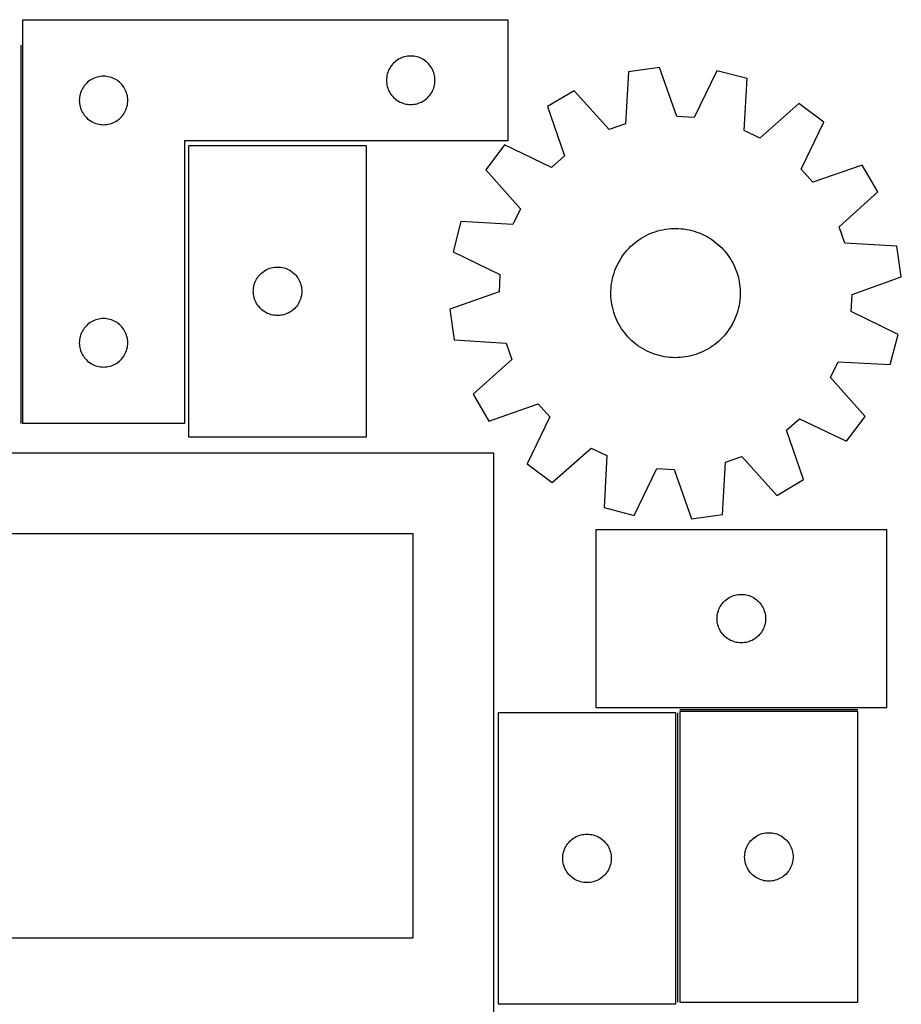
# Model space of a CAD drawing. Header units: millimetres. Extents: x 7 to 1243, y 7 to 2493.
# Tile 16 of 16: x 916 to 1243, y 2128 to 2493. Entities that reach past the tile are written whole.
import ezdxf

# ---------------------------------------------------------------- set-up
doc = ezdxf.new("R2010")
doc.units = ezdxf.units.MM
doc.layers.add('COMMON', color=5, linetype='CONTINUOUS', true_color=0x0000ff)
doc.layers.add('CUT', color=7, linetype='CONTINUOUS', true_color=0x000000)

msp = doc.modelspace()

# ---------------------------------------------------------------- linework, layer by layer
at = {"layer": 'COMMON'}
for p, q in [((916.638882, 2483.993684), (916.638882, 2343.476109)), ((1160.560356, 2128.54886), (1160.560356, 2236.001741)), ((1161.310356, 2237.29886), (1227.310356, 2237.29886))]:
    msp.add_line(p, q, dxfattribs=at)
at = {"layer": 'CUT'}
for p, q in [((917.388882, 2493.476109), (1097.388882, 2493.476109)), ((917.388882, 2343.476109), (917.388882, 2493.476109)), ((1097.388882, 2493.476109), (1097.388882, 2448.476109)), ((1057.944732, 2479.291025), (1057.408284, 2479.047964)), ((1058.495927, 2479.49848), (1057.944732, 2479.291025)), ((1059.059511, 2479.669442), (1058.495927, 2479.49848)), ((1059.63307, 2479.803177), (1059.059511, 2479.669442)), ((1060.214147, 2479.899113), (1059.63307, 2479.803177)), ((1060.800254, 2479.956839), (1060.214147, 2479.899113)), ((1061.388882, 2479.976109), (1060.800254, 2479.956839)), ((1061.977511, 2479.956839), (1061.388882, 2479.976109)), ((1062.563618, 2479.899113), (1061.977511, 2479.956839)), ((1063.144695, 2479.803177), (1062.563618, 2479.899113)), ((1063.718254, 2479.669442), (1063.144695, 2479.803177)), ((1064.281838, 2479.49848), (1063.718254, 2479.669442)), ((1064.833033, 2479.291025), (1064.281838, 2479.49848)), ((1065.369481, 2479.047964), (1064.833033, 2479.291025)), ((1053.905656, 2475.976241), (1053.594654, 2475.476109)), ((1054.248702, 2476.454962), (1053.905656, 2475.976241)), ((1054.622324, 2476.910221), (1054.248702, 2476.454962)), ((1055.024921, 2477.34007), (1054.622324, 2476.910221)), ((1055.45477, 2477.742667), (1055.024921, 2477.34007)), ((1055.91003, 2478.116289), (1055.45477, 2477.742667)), ((1056.38875, 2478.459336), (1055.91003, 2478.116289)), ((1056.888882, 2478.770338), (1056.38875, 2478.459336)), ((1057.408284, 2479.047964), (1056.888882, 2478.770338)), ((1065.888882, 2478.770338), (1065.369481, 2479.047964)), ((1066.389015, 2478.459336), (1065.888882, 2478.770338)), ((1066.867735, 2478.116289), (1066.389015, 2478.459336)), ((1067.322995, 2477.742667), (1066.867735, 2478.116289)), ((1067.752844, 2477.34007), (1067.322995, 2477.742667)), ((1068.155441, 2476.910221), (1067.752844, 2477.34007)), ((1068.529063, 2476.454962), (1068.155441, 2476.910221)), ((1068.872109, 2475.976241), (1068.529063, 2476.454962)), ((1069.183111, 2475.476109), (1068.872109, 2475.976241)), ((1153.695568, 2475.733414), (1142.271997, 2474.124846)), ((1160.151654, 2457.464276), (1153.695568, 2475.733414)), ((944.495927, 2471.99848), (943.944732, 2471.791025)), ((945.059511, 2472.169442), (944.495927, 2471.99848)), ((945.63307, 2472.303177), (945.059511, 2472.169442)), ((946.214147, 2472.399113), (945.63307, 2472.303177)), ((946.800254, 2472.456839), (946.214147, 2472.399113)), ((947.388882, 2472.476109), (946.800254, 2472.456839)), ((947.977511, 2472.456839), (947.388882, 2472.476109)), ((948.563618, 2472.399113), (947.977511, 2472.456839)), ((949.144695, 2472.303177), (948.563618, 2472.399113)), ((949.718254, 2472.169442), (949.144695, 2472.303177)), ((950.281838, 2471.99848), (949.718254, 2472.169442)), ((950.833033, 2471.791025), (950.281838, 2471.99848)), ((1052.465879, 2472.150845), (1052.408152, 2471.564737)), ((1052.561815, 2472.731922), (1052.465879, 2472.150845)), ((1052.69555, 2473.305481), (1052.561815, 2472.731922)), ((1052.866511, 2473.869064), (1052.69555, 2473.305481)), ((1053.073967, 2474.42026), (1052.866511, 2473.869064)), ((1053.317028, 2474.956707), (1053.073967, 2474.42026)), ((1053.594654, 2475.476109), (1053.317028, 2474.956707)), ((1069.460737, 2474.956707), (1069.183111, 2475.476109)), ((1069.703798, 2474.42026), (1069.460737, 2474.956707)), ((1069.911254, 2473.869064), (1069.703798, 2474.42026)), ((1070.082215, 2473.305481), (1069.911254, 2473.869064)), ((1070.21595, 2472.731922), (1070.082215, 2473.305481)), ((1070.311886, 2472.150845), (1070.21595, 2472.731922)), ((1070.369613, 2471.564737), (1070.311886, 2472.150845)), ((1142.271997, 2474.124846), (1141.111924, 2454.783268)), ((1175.044706, 2474.526802), (1166.571237, 2457.101454)), ((1186.214282, 2471.641313), (1175.044706, 2474.526802)), ((939.905656, 2468.476241), (939.594654, 2467.976109)), ((940.248702, 2468.954962), (939.905656, 2468.476241)), ((940.622324, 2469.410221), (940.248702, 2468.954962)), ((941.024921, 2469.84007), (940.622324, 2469.410221)), ((941.45477, 2470.242667), (941.024921, 2469.84007)), ((941.91003, 2470.616289), (941.45477, 2470.242667)), ((942.38875, 2470.959336), (941.91003, 2470.616289)), ((942.888882, 2471.270338), (942.38875, 2470.959336)), ((943.408284, 2471.547964), (942.888882, 2471.270338)), ((943.944732, 2471.791025), (943.408284, 2471.547964)), ((951.369481, 2471.547964), (950.833033, 2471.791025)), ((951.888882, 2471.270338), (951.369481, 2471.547964)), ((952.389015, 2470.959336), (951.888882, 2471.270338)), ((952.867735, 2470.616289), (952.389015, 2470.959336)), ((953.322995, 2470.242667), (952.867735, 2470.616289)), ((953.752844, 2469.84007), (953.322995, 2470.242667)), ((954.155441, 2469.410221), (953.752844, 2469.84007)), ((954.529063, 2468.954962), (954.155441, 2469.410221)), ((954.872109, 2468.476241), (954.529063, 2468.954962)), ((955.183111, 2467.976109), (954.872109, 2468.476241)), ((1052.408152, 2471.564737), (1052.388882, 2470.976109)), ((1052.388882, 2470.976109), (1052.408152, 2470.387481)), ((1052.408152, 2470.387481), (1052.465879, 2469.801373)), ((1052.465879, 2469.801373), (1052.561815, 2469.220296)), ((1052.561815, 2469.220296), (1052.69555, 2468.646738)), ((1052.69555, 2468.646738), (1052.866511, 2468.083154)), ((1069.911254, 2468.083154), (1070.082215, 2468.646738)), ((1070.082215, 2468.646738), (1070.21595, 2469.220296)), ((1070.21595, 2469.220296), (1070.311886, 2469.801373)), ((1070.311886, 2469.801373), (1070.369613, 2470.387481)), ((1070.388882, 2470.976109), (1070.369613, 2471.564737)), ((1070.369613, 2470.387481), (1070.388882, 2470.976109)), ((1185.187632, 2452.292194), (1186.214282, 2471.641313)), ((938.465879, 2464.650845), (938.408152, 2464.064737)), ((938.561815, 2465.231922), (938.465879, 2464.650845)), ((938.69555, 2465.805481), (938.561815, 2465.231922)), ((938.866511, 2466.369064), (938.69555, 2465.805481)), ((939.073967, 2466.92026), (938.866511, 2466.369064)), ((939.317028, 2467.456707), (939.073967, 2466.92026)), ((939.594654, 2467.976109), (939.317028, 2467.456707)), ((955.460737, 2467.456707), (955.183111, 2467.976109)), ((955.703798, 2466.92026), (955.460737, 2467.456707)), ((955.911254, 2466.369064), (955.703798, 2466.92026)), ((956.082215, 2465.805481), (955.911254, 2466.369064)), ((956.21595, 2465.231922), (956.082215, 2465.805481)), ((956.311886, 2464.650845), (956.21595, 2465.231922)), ((956.369613, 2464.064737), (956.311886, 2464.650845)), ((1052.866511, 2468.083154), (1053.073967, 2467.531958)), ((1053.073967, 2467.531958), (1053.317028, 2466.995511)), ((1053.317028, 2466.995511), (1053.594654, 2466.476109)), ((1053.594654, 2466.476109), (1053.905656, 2465.975977)), ((1053.905656, 2465.975977), (1054.248702, 2465.497256)), ((1054.248702, 2465.497256), (1054.622324, 2465.041997)), ((1054.622324, 2465.041997), (1055.024921, 2464.612148)), ((1067.752844, 2464.612148), (1068.155441, 2465.041997)), ((1068.155441, 2465.041997), (1068.529063, 2465.497256)), ((1068.529063, 2465.497256), (1068.872109, 2465.975977)), ((1068.872109, 2465.975977), (1069.183111, 2466.476109)), ((1069.183111, 2466.476109), (1069.460737, 2466.995511)), ((1069.460737, 2466.995511), (1069.703798, 2467.531958)), ((1069.703798, 2467.531958), (1069.911254, 2468.083154)), ((1122.086215, 2467.069649), (1112.147784, 2461.211915)), ((1135.042157, 2452.661804), (1122.086215, 2467.069649)), ((938.408152, 2464.064737), (938.388882, 2463.476109)), ((938.388882, 2463.476109), (938.408152, 2462.887481)), ((938.408152, 2462.887481), (938.465879, 2462.301373)), ((938.465879, 2462.301373), (938.561815, 2461.720296)), ((938.561815, 2461.720296), (938.69555, 2461.146738)), ((938.69555, 2461.146738), (938.866511, 2460.583154)), ((955.911254, 2460.583154), (956.082215, 2461.146738)), ((956.082215, 2461.146738), (956.21595, 2461.720296)), ((956.21595, 2461.720296), (956.311886, 2462.301373)), ((956.311886, 2462.301373), (956.369613, 2462.887481)), ((956.388882, 2463.476109), (956.369613, 2464.064737)), ((956.369613, 2462.887481), (956.388882, 2463.476109)), ((1055.024921, 2464.612148), (1055.45477, 2464.209551)), ((1055.45477, 2464.209551), (1055.91003, 2463.835929)), ((1055.91003, 2463.835929), (1056.38875, 2463.492883)), ((1056.38875, 2463.492883), (1056.888882, 2463.18188)), ((1056.888882, 2463.18188), (1057.408284, 2462.904254)), ((1057.408284, 2462.904254), (1057.944732, 2462.661193)), ((1057.944732, 2462.661193), (1058.495927, 2462.453738)), ((1058.495927, 2462.453738), (1059.059511, 2462.282777)), ((1059.059511, 2462.282777), (1059.63307, 2462.149042)), ((1059.63307, 2462.149042), (1060.214147, 2462.053105)), ((1060.214147, 2462.053105), (1060.800254, 2461.995379)), ((1060.800254, 2461.995379), (1061.388882, 2461.976109)), ((1061.388882, 2461.976109), (1061.977511, 2461.995379)), ((1061.977511, 2461.995379), (1062.563618, 2462.053105)), ((1062.563618, 2462.053105), (1063.144695, 2462.149042)), ((1063.144695, 2462.149042), (1063.718254, 2462.282777)), ((1063.718254, 2462.282777), (1064.281838, 2462.453738)), ((1064.281838, 2462.453738), (1064.833033, 2462.661193)), ((1064.833033, 2462.661193), (1065.369481, 2462.904254)), ((1065.369481, 2462.904254), (1065.888882, 2463.18188)), ((1065.888882, 2463.18188), (1066.389015, 2463.492883)), ((1066.389015, 2463.492883), (1066.867735, 2463.835929)), ((1066.867735, 2463.835929), (1067.322995, 2464.209551)), ((1067.322995, 2464.209551), (1067.752844, 2464.612148)), ((1112.147784, 2461.211915), (1118.477718, 2442.898686)), ((1205.476563, 2462.356587), (1190.979707, 2449.500321)), ((1214.691677, 2455.416332), (1205.476563, 2462.356587)), ((938.866511, 2460.583154), (939.073967, 2460.031958)), ((939.073967, 2460.031958), (939.317028, 2459.495511)), ((939.317028, 2459.495511), (939.594654, 2458.976109)), ((939.594654, 2458.976109), (939.905656, 2458.475977)), ((939.905656, 2458.475977), (940.248702, 2457.997256)), ((940.248702, 2457.997256), (940.622324, 2457.541997)), ((940.622324, 2457.541997), (941.024921, 2457.112148)), ((953.752844, 2457.112148), (954.155441, 2457.541997)), ((954.155441, 2457.541997), (954.529063, 2457.997256)), ((954.529063, 2457.997256), (954.872109, 2458.475977)), ((954.872109, 2458.475977), (955.183111, 2458.976109)), ((955.183111, 2458.976109), (955.460737, 2459.495511)), ((955.460737, 2459.495511), (955.703798, 2460.031958)), ((955.703798, 2460.031958), (955.911254, 2460.583154)), ((1166.571237, 2457.101454), (1160.151654, 2457.464276)), ((941.024921, 2457.112148), (941.45477, 2456.709551)), ((941.45477, 2456.709551), (941.91003, 2456.335929)), ((941.91003, 2456.335929), (942.38875, 2455.992883)), ((942.38875, 2455.992883), (942.888882, 2455.68188)), ((942.888882, 2455.68188), (943.408284, 2455.404254)), ((943.408284, 2455.404254), (943.944732, 2455.161193)), ((943.944732, 2455.161193), (944.495927, 2454.953738)), ((944.495927, 2454.953738), (945.059511, 2454.782777)), ((945.059511, 2454.782777), (945.63307, 2454.649042)), ((945.63307, 2454.649042), (946.214147, 2454.553105)), ((946.214147, 2454.553105), (946.800254, 2454.495379)), ((946.800254, 2454.495379), (947.388882, 2454.476109)), ((947.388882, 2454.476109), (947.977511, 2454.495379)), ((947.977511, 2454.495379), (948.563618, 2454.553105)), ((948.563618, 2454.553105), (949.144695, 2454.649042)), ((949.144695, 2454.649042), (949.718254, 2454.782777)), ((949.718254, 2454.782777), (950.281838, 2454.953738)), ((950.281838, 2454.953738), (950.833033, 2455.161193)), ((950.833033, 2455.161193), (951.369481, 2455.404254)), ((951.369481, 2455.404254), (951.888882, 2455.68188)), ((951.888882, 2455.68188), (952.389015, 2455.992883)), ((952.389015, 2455.992883), (952.867735, 2456.335929)), ((952.867735, 2456.335929), (953.322995, 2456.709551)), ((953.322995, 2456.709551), (953.752844, 2457.112148)), ((1141.111924, 2454.783268), (1135.042157, 2452.661804)), ((1206.338588, 2437.932959), (1214.691677, 2455.416332)), ((1190.979707, 2449.500321), (1185.187632, 2452.292194)), ((1097.388882, 2448.476109), (977.388882, 2448.476109)), ((977.388882, 2448.476109), (977.388882, 2343.476109)), ((978.967314, 2446.615752), (978.967314, 2338.615752)), ((1044.967314, 2446.615752), (978.967314, 2446.615752)), ((1044.967314, 2338.615752), (1044.967314, 2446.615752)), ((1096.19846, 2446.968998), (1089.258204, 2437.753884)), ((1113.681833, 2438.615909), (1096.19846, 2446.968998)), ((1118.477718, 2442.898686), (1113.681833, 2438.615909)), ((1228.934594, 2439.467008), (1210.621365, 2433.137074)), ((1234.792328, 2429.528576), (1228.934594, 2439.467008)), ((1089.258204, 2437.753884), (1102.11447, 2423.257028)), ((1210.621365, 2433.137074), (1206.338588, 2437.932959)), ((1220.384483, 2416.572635), (1234.792328, 2429.528576)), ((1102.11447, 2423.257028), (1099.322598, 2417.464952)), ((1079.973479, 2418.491603), (1077.08799, 2407.322027)), ((1099.322598, 2417.464952), (1079.973479, 2418.491603)), ((1148.538628, 2413.209187), (1149.415184, 2413.645473)), ((1149.415184, 2413.645473), (1150.308805, 2414.045642)), ((1150.308805, 2414.045642), (1151.218006, 2414.409029)), ((1151.218006, 2414.409029), (1152.141271, 2414.735029)), ((1152.141271, 2414.735029), (1153.077065, 2415.023099)), ((1153.077065, 2415.023099), (1154.023831, 2415.272759)), ((1154.023831, 2415.272759), (1154.979992, 2415.483594)), ((1154.979992, 2415.483594), (1155.943957, 2415.655253)), ((1155.943957, 2415.655253), (1156.914121, 2415.787451)), ((1156.914121, 2415.787451), (1157.88887, 2415.879967)), ((1157.88887, 2415.879967), (1158.866582, 2415.932647)), ((1158.866582, 2415.932647), (1159.845629, 2415.945404)), ((1159.845629, 2415.945404), (1160.824381, 2415.918217)), ((1160.824381, 2415.918217), (1161.80121, 2415.85113)), ((1161.80121, 2415.85113), (1162.774489, 2415.744256)), ((1162.774489, 2415.744256), (1163.742599, 2415.597771)), ((1163.742599, 2415.597771), (1164.703929, 2415.411921)), ((1164.703929, 2415.411921), (1165.656878, 2415.187014)), ((1165.656878, 2415.187014), (1166.599861, 2414.923425)), ((1166.599861, 2414.923425), (1167.531307, 2414.621593)), ((1167.531307, 2414.621593), (1168.449667, 2414.282019)), ((1168.449667, 2414.282019), (1169.353412, 2413.905269)), ((1169.353412, 2413.905269), (1170.241038, 2413.49197)), ((1170.241038, 2413.49197), (1171.111067, 2413.042811)), ((1222.505947, 2410.502867), (1220.384483, 2416.572635)), ((1142.99896, 2409.212167), (1143.717093, 2409.877735)), ((1143.717093, 2409.877735), (1144.461775, 2410.513457)), ((1144.461775, 2410.513457), (1145.231769, 2411.118275)), ((1145.231769, 2411.118275), (1146.025791, 2411.691184)), ((1146.025791, 2411.691184), (1146.84252, 2412.231228)), ((1146.84252, 2412.231228), (1147.680598, 2412.73751)), ((1147.680598, 2412.73751), (1148.538628, 2413.209187)), ((1171.111067, 2413.042811), (1171.962051, 2412.558537)), ((1171.962051, 2412.558537), (1172.792575, 2412.039957)), ((1172.792575, 2412.039957), (1173.601255, 2411.487932)), ((1173.601255, 2411.487932), (1174.386746, 2410.903381)), ((1174.386746, 2410.903381), (1175.14774, 2410.287278)), ((1175.14774, 2410.287278), (1175.882971, 2409.640648)), ((1241.847525, 2409.342794), (1222.505947, 2410.502867)), ((1077.08799, 2407.322027), (1094.513337, 2398.848558)), ((1139.846723, 2405.477051), (1140.415129, 2406.274302)), ((1140.415129, 2406.274302), (1141.015581, 2407.047706)), ((1141.015581, 2407.047706), (1141.647079, 2407.795974)), ((1141.647079, 2407.795974), (1142.308572, 2408.517862)), ((1142.308572, 2408.517862), (1142.99896, 2409.212167)), ((1175.882971, 2409.640648), (1176.591214, 2408.964567)), ((1176.591214, 2408.964567), (1177.271293, 2408.26016)), ((1177.271293, 2408.26016), (1177.922073, 2407.5286)), ((1177.922073, 2407.5286), (1178.542472, 2406.771104)), ((1178.542472, 2406.771104), (1179.131458, 2405.988934)), ((1243.456093, 2397.919223), (1241.847525, 2409.342794)), ((1137.911645, 2402.076653), (1138.342964, 2402.955664)), ((1138.342964, 2402.955664), (1138.809777, 2403.81635)), ((1138.809777, 2403.81635), (1139.311308, 2404.657279)), ((1139.311308, 2404.657279), (1139.846723, 2405.477051)), ((1179.131458, 2405.988934), (1179.688051, 2405.18339)), ((1179.688051, 2405.18339), (1180.211323, 2404.355815)), ((1180.211323, 2404.355815), (1180.700404, 2403.507584)), ((1180.700404, 2403.507584), (1181.154479, 2402.640111)), ((1181.154479, 2402.640111), (1181.572794, 2401.754838)), ((1005.200756, 2398.549864), (1005.603353, 2398.979713)), ((1005.603353, 2398.979713), (1006.033202, 2399.38231)), ((1006.033202, 2399.38231), (1006.488462, 2399.755932)), ((1006.488462, 2399.755932), (1006.967182, 2400.098978)), ((1006.967182, 2400.098978), (1007.467314, 2400.409981)), ((1007.467314, 2400.409981), (1007.986716, 2400.687607)), ((1007.986716, 2400.687607), (1008.523164, 2400.930668)), ((1008.523164, 2400.930668), (1009.074359, 2401.138123)), ((1009.074359, 2401.138123), (1009.637943, 2401.309084)), ((1009.637943, 2401.309084), (1010.211502, 2401.442819)), ((1010.211502, 2401.442819), (1010.792579, 2401.538756)), ((1010.792579, 2401.538756), (1011.378686, 2401.596482)), ((1011.378686, 2401.596482), (1011.967314, 2401.615752)), ((1011.967314, 2401.615752), (1012.555943, 2401.596482)), ((1012.555943, 2401.596482), (1013.14205, 2401.538756)), ((1013.14205, 2401.538756), (1013.723127, 2401.442819)), ((1013.723127, 2401.442819), (1014.296686, 2401.309084)), ((1014.296686, 2401.309084), (1014.86027, 2401.138123)), ((1014.86027, 2401.138123), (1015.411465, 2400.930668)), ((1015.411465, 2400.930668), (1015.947913, 2400.687607)), ((1015.947913, 2400.687607), (1016.467314, 2400.409981)), ((1016.467314, 2400.409981), (1016.967447, 2400.098978)), ((1016.967447, 2400.098978), (1017.446167, 2399.755932)), ((1017.446167, 2399.755932), (1017.901427, 2399.38231)), ((1017.901427, 2399.38231), (1018.331275, 2398.979713)), ((1018.331275, 2398.979713), (1018.733873, 2398.549864)), ((1094.513337, 2398.848558), (1094.150515, 2392.428975)), ((1136.554762, 2398.407035), (1136.837532, 2399.344444)), ((1136.837532, 2399.344444), (1137.158302, 2400.26954)), ((1137.158302, 2400.26954), (1137.516538, 2401.180782)), ((1137.516538, 2401.180782), (1137.911645, 2402.076653)), ((1181.572794, 2401.754838), (1181.954652, 2400.853239)), ((1181.954652, 2400.853239), (1182.299417, 2399.936816)), ((1182.299417, 2399.936816), (1182.606516, 2399.007092)), ((1182.606516, 2399.007092), (1182.875436, 2398.065616)), ((1003.273982, 2394.945123), (1003.444943, 2395.508707)), ((1003.444943, 2395.508707), (1003.652399, 2396.059903)), ((1003.652399, 2396.059903), (1003.89546, 2396.59635)), ((1003.89546, 2396.59635), (1004.173086, 2397.115752)), ((1004.173086, 2397.115752), (1004.484088, 2397.615884)), ((1004.484088, 2397.615884), (1004.827134, 2398.094605)), ((1004.827134, 2398.094605), (1005.200756, 2398.549864)), ((1018.733873, 2398.549864), (1019.107494, 2398.094605)), ((1019.107494, 2398.094605), (1019.450541, 2397.615884)), ((1019.450541, 2397.615884), (1019.761543, 2397.115752)), ((1019.761543, 2397.115752), (1020.039169, 2396.59635)), ((1020.039169, 2396.59635), (1020.28223, 2396.059903)), ((1020.28223, 2396.059903), (1020.489686, 2395.508707)), ((1020.489686, 2395.508707), (1020.660647, 2394.945123)), ((1135.812135, 2394.565715), (1135.93884, 2395.536612)), ((1135.93884, 2395.536612), (1136.105042, 2396.501533)), ((1136.105042, 2396.501533), (1136.310463, 2397.458872)), ((1136.310463, 2397.458872), (1136.554762, 2398.407035)), ((1182.875436, 2398.065616), (1183.105732, 2397.113955)), ((1183.105732, 2397.113955), (1183.297019, 2396.153693)), ((1183.297019, 2396.153693), (1183.448979, 2395.186427)), ((1183.448979, 2395.186427), (1183.561359, 2394.213767)), ((1225.186956, 2391.463137), (1243.456093, 2397.919223)), ((1002.967314, 2392.615752), (1002.986584, 2393.20438)), ((1002.986584, 2392.027124), (1002.967314, 2392.615752)), ((1002.986584, 2393.20438), (1003.044311, 2393.790488)), ((1003.044311, 2391.441016), (1002.986584, 2392.027124)), ((1003.044311, 2393.790488), (1003.140247, 2394.371565)), ((1003.140247, 2394.371565), (1003.273982, 2394.945123)), ((1020.660647, 2394.945123), (1020.794382, 2394.371565)), ((1020.794382, 2394.371565), (1020.890318, 2393.790488)), ((1020.890318, 2393.790488), (1020.948045, 2393.20438)), ((1020.948045, 2392.027124), (1020.890318, 2391.441016)), ((1020.948045, 2393.20438), (1020.967314, 2392.615752)), ((1020.967314, 2392.615752), (1020.948045, 2392.027124)), ((1094.150515, 2392.428975), (1075.881378, 2385.972889)), ((1135.670772, 2391.633361), (1135.677989, 2392.612464)), ((1135.703498, 2390.654778), (1135.670772, 2391.633361)), ((1135.677989, 2392.612464), (1135.725136, 2393.590458)), ((1135.725136, 2393.590458), (1135.812135, 2394.565715)), ((1183.561359, 2394.213767), (1183.633973, 2393.237334)), ((1183.633973, 2393.237334), (1183.666698, 2392.258751)), ((1183.666698, 2392.258751), (1183.659481, 2391.279648)), ((1003.140247, 2390.859939), (1003.044311, 2391.441016)), ((1003.273982, 2390.28638), (1003.140247, 2390.859939)), ((1003.444943, 2389.722797), (1003.273982, 2390.28638)), ((1003.652399, 2389.171601), (1003.444943, 2389.722797)), ((1003.89546, 2388.635154), (1003.652399, 2389.171601)), ((1004.173086, 2388.115752), (1003.89546, 2388.635154)), ((1004.484088, 2387.61562), (1004.173086, 2388.115752)), ((1019.761543, 2388.115752), (1019.450541, 2387.61562)), ((1020.039169, 2388.635154), (1019.761543, 2388.115752)), ((1020.28223, 2389.171601), (1020.039169, 2388.635154)), ((1020.489686, 2389.722797), (1020.28223, 2389.171601)), ((1020.660647, 2390.28638), (1020.489686, 2389.722797)), ((1020.794382, 2390.859939), (1020.660647, 2390.28638)), ((1020.890318, 2391.441016), (1020.794382, 2390.859939)), ((1135.776111, 2389.678345), (1135.703498, 2390.654778)), ((1135.888491, 2388.705686), (1135.776111, 2389.678345)), ((1136.040451, 2387.73842), (1135.888491, 2388.705686)), ((1183.39863, 2388.3555), (1183.232428, 2387.390579)), ((1183.525336, 2389.326397), (1183.39863, 2388.3555)), ((1183.612334, 2390.301654), (1183.525336, 2389.326397)), ((1183.659481, 2391.279648), (1183.612334, 2390.301654)), ((1224.824133, 2385.043554), (1225.186956, 2391.463137)), ((1004.827134, 2387.136899), (1004.484088, 2387.61562)), ((1005.200756, 2386.68164), (1004.827134, 2387.136899)), ((1005.603353, 2386.251791), (1005.200756, 2386.68164)), ((1006.033202, 2385.849194), (1005.603353, 2386.251791)), ((1006.488462, 2385.475572), (1006.033202, 2385.849194)), ((1006.967182, 2385.132525), (1006.488462, 2385.475572)), ((1007.467314, 2384.821523), (1006.967182, 2385.132525)), ((1007.986716, 2384.543897), (1007.467314, 2384.821523)), ((1008.523164, 2384.300836), (1007.986716, 2384.543897)), ((1009.074359, 2384.093381), (1008.523164, 2384.300836)), ((1015.411465, 2384.300836), (1014.86027, 2384.093381)), ((1015.947913, 2384.543897), (1015.411465, 2384.300836)), ((1016.467314, 2384.821523), (1015.947913, 2384.543897)), ((1016.967447, 2385.132525), (1016.467314, 2384.821523)), ((1017.446167, 2385.475572), (1016.967447, 2385.132525)), ((1017.901427, 2385.849194), (1017.446167, 2385.475572)), ((1018.331275, 2386.251791), (1017.901427, 2385.849194)), ((1018.733873, 2386.68164), (1018.331275, 2386.251791)), ((1019.107494, 2387.136899), (1018.733873, 2386.68164)), ((1019.450541, 2387.61562), (1019.107494, 2387.136899)), ((1075.881378, 2385.972889), (1077.489945, 2374.549318)), ((1136.231738, 2386.778157), (1136.040451, 2387.73842)), ((1136.462034, 2385.826496), (1136.231738, 2386.778157)), ((1136.730955, 2384.88502), (1136.462034, 2385.826496)), ((1137.038053, 2383.955297), (1136.730955, 2384.88502)), ((1182.499939, 2384.547668), (1182.179169, 2383.622572)), ((1182.782708, 2385.485077), (1182.499939, 2384.547668)), ((1183.027007, 2386.433241), (1182.782708, 2385.485077)), ((1183.232428, 2387.390579), (1183.027007, 2386.433241)), ((1242.249481, 2376.570085), (1224.824133, 2385.043554)), ((941.91003, 2380.616289), (941.45477, 2380.242667)), ((942.38875, 2380.959336), (941.91003, 2380.616289)), ((942.888882, 2381.270338), (942.38875, 2380.959336)), ((943.408284, 2381.547964), (942.888882, 2381.270338)), ((943.944732, 2381.791025), (943.408284, 2381.547964)), ((944.495927, 2381.99848), (943.944732, 2381.791025)), ((945.059511, 2382.169442), (944.495927, 2381.99848)), ((945.63307, 2382.303177), (945.059511, 2382.169442)), ((946.214147, 2382.399113), (945.63307, 2382.303177)), ((946.800254, 2382.456839), (946.214147, 2382.399113)), ((947.388882, 2382.476109), (946.800254, 2382.456839)), ((947.977511, 2382.456839), (947.388882, 2382.476109)), ((948.563618, 2382.399113), (947.977511, 2382.456839)), ((949.144695, 2382.303177), (948.563618, 2382.399113)), ((949.718254, 2382.169442), (949.144695, 2382.303177)), ((950.281838, 2381.99848), (949.718254, 2382.169442)), ((950.833033, 2381.791025), (950.281838, 2381.99848)), ((951.369481, 2381.547964), (950.833033, 2381.791025)), ((951.888882, 2381.270338), (951.369481, 2381.547964)), ((952.389015, 2380.959336), (951.888882, 2381.270338)), ((952.867735, 2380.616289), (952.389015, 2380.959336)), ((953.322995, 2380.242667), (952.867735, 2380.616289)), ((1009.637943, 2383.922419), (1009.074359, 2384.093381)), ((1010.211502, 2383.788684), (1009.637943, 2383.922419)), ((1010.792579, 2383.692748), (1010.211502, 2383.788684)), ((1011.378686, 2383.635022), (1010.792579, 2383.692748)), ((1011.967314, 2383.615752), (1011.378686, 2383.635022)), ((1012.555943, 2383.635022), (1011.967314, 2383.615752)), ((1013.14205, 2383.692748), (1012.555943, 2383.635022)), ((1013.723127, 2383.788684), (1013.14205, 2383.692748)), ((1014.296686, 2383.922419), (1013.723127, 2383.788684)), ((1014.86027, 2384.093381), (1014.296686, 2383.922419)), ((1137.382818, 2383.038873), (1137.038053, 2383.955297)), ((1137.764676, 2382.137274), (1137.382818, 2383.038873)), ((1138.182991, 2381.252002), (1137.764676, 2382.137274)), ((1138.637067, 2380.384528), (1138.182991, 2381.252002)), ((1180.994507, 2380.936449), (1180.527693, 2380.075763)), ((1181.425826, 2381.815459), (1180.994507, 2380.936449)), ((1181.820932, 2382.71133), (1181.425826, 2381.815459)), ((1182.179169, 2383.622572), (1181.820932, 2382.71133)), ((939.073967, 2376.92026), (938.866511, 2376.369064)), ((939.317028, 2377.456707), (939.073967, 2376.92026)), ((939.594654, 2377.976109), (939.317028, 2377.456707)), ((939.905656, 2378.476241), (939.594654, 2377.976109)), ((940.248702, 2378.954962), (939.905656, 2378.476241)), ((940.622324, 2379.410221), (940.248702, 2378.954962)), ((941.024921, 2379.84007), (940.622324, 2379.410221)), ((941.45477, 2380.242667), (941.024921, 2379.84007)), ((953.752844, 2379.84007), (953.322995, 2380.242667)), ((954.155441, 2379.410221), (953.752844, 2379.84007)), ((954.529063, 2378.954962), (954.155441, 2379.410221)), ((954.872109, 2378.476241), (954.529063, 2378.954962)), ((955.183111, 2377.976109), (954.872109, 2378.476241)), ((955.460737, 2377.456707), (955.183111, 2377.976109)), ((955.703798, 2376.92026), (955.460737, 2377.456707)), ((955.911254, 2376.369064), (955.703798, 2376.92026)), ((1139.126148, 2379.536298), (1138.637067, 2380.384528)), ((1139.64942, 2378.708722), (1139.126148, 2379.536298)), ((1140.206012, 2377.903179), (1139.64942, 2378.708722)), ((1140.794998, 2377.121008), (1140.206012, 2377.903179)), ((1141.415398, 2376.363513), (1140.794998, 2377.121008)), ((1178.922342, 2377.61781), (1178.32189, 2376.844407)), ((1179.490748, 2378.415061), (1178.922342, 2377.61781)), ((1180.026162, 2379.234834), (1179.490748, 2378.415061)), ((1180.527693, 2380.075763), (1180.026162, 2379.234834)), ((938.408152, 2374.064737), (938.388882, 2373.476109)), ((938.388882, 2373.476109), (938.408152, 2372.887481)), ((938.465879, 2374.650845), (938.408152, 2374.064737)), ((938.561815, 2375.231922), (938.465879, 2374.650845)), ((938.69555, 2375.805481), (938.561815, 2375.231922)), ((938.866511, 2376.369064), (938.69555, 2375.805481)), ((956.082215, 2375.805481), (955.911254, 2376.369064)), ((956.21595, 2375.231922), (956.082215, 2375.805481)), ((956.311886, 2374.650845), (956.21595, 2375.231922)), ((956.369613, 2374.064737), (956.311886, 2374.650845)), ((956.388882, 2373.476109), (956.369613, 2374.064737)), ((956.369613, 2372.887481), (956.388882, 2373.476109)), ((1077.489945, 2374.549318), (1096.831524, 2373.389245)), ((1096.831524, 2373.389245), (1098.952987, 2367.319478)), ((1142.066178, 2375.631952), (1141.415398, 2376.363513)), ((1142.746256, 2374.927546), (1142.066178, 2375.631952)), ((1143.4545, 2374.251464), (1142.746256, 2374.927546)), ((1144.189731, 2373.604834), (1143.4545, 2374.251464)), ((1144.950725, 2372.988731), (1144.189731, 2373.604834)), ((1174.875695, 2373.378655), (1174.105702, 2372.773837)), ((1175.620378, 2374.014378), (1174.875695, 2373.378655)), ((1176.338511, 2374.679945), (1175.620378, 2374.014378)), ((1177.028898, 2375.374251), (1176.338511, 2374.679945)), ((1177.690392, 2376.096138), (1177.028898, 2375.374251)), ((1178.32189, 2376.844407), (1177.690392, 2376.096138)), ((1239.363992, 2365.400509), (1242.249481, 2376.570085)), ((938.408152, 2372.887481), (938.465879, 2372.301373)), ((938.465879, 2372.301373), (938.561815, 2371.720296)), ((938.561815, 2371.720296), (938.69555, 2371.146738)), ((938.69555, 2371.146738), (938.866511, 2370.583154)), ((938.866511, 2370.583154), (939.073967, 2370.031958)), ((939.073967, 2370.031958), (939.317028, 2369.495511)), ((955.460737, 2369.495511), (955.703798, 2370.031958)), ((955.703798, 2370.031958), (955.911254, 2370.583154)), ((955.911254, 2370.583154), (956.082215, 2371.146738)), ((956.082215, 2371.146738), (956.21595, 2371.720296)), ((956.21595, 2371.720296), (956.311886, 2372.301373)), ((956.311886, 2372.301373), (956.369613, 2372.887481)), ((1145.736216, 2372.404181), (1144.950725, 2372.988731)), ((1146.544896, 2371.852156), (1145.736216, 2372.404181)), ((1147.375419, 2371.333575), (1146.544896, 2371.852156)), ((1148.226404, 2370.849302), (1147.375419, 2371.333575)), ((1149.096433, 2370.400142), (1148.226404, 2370.849302)), ((1149.984059, 2369.986843), (1149.096433, 2370.400142)), ((1150.887803, 2369.610093), (1149.984059, 2369.986843)), ((1151.806163, 2369.270519), (1150.887803, 2369.610093)), ((1169.028665, 2369.84647), (1168.119465, 2369.483083)), ((1169.922287, 2370.24664), (1169.028665, 2369.84647)), ((1170.798842, 2370.682926), (1169.922287, 2370.24664)), ((1171.656873, 2371.154602), (1170.798842, 2370.682926)), ((1172.49495, 2371.660884), (1171.656873, 2371.154602)), ((1173.31168, 2372.200929), (1172.49495, 2371.660884)), ((1174.105702, 2372.773837), (1173.31168, 2372.200929)), ((939.317028, 2369.495511), (939.594654, 2368.976109)), ((939.594654, 2368.976109), (939.905656, 2368.475977)), ((939.905656, 2368.475977), (940.248702, 2367.997256)), ((940.248702, 2367.997256), (940.622324, 2367.541997)), ((940.622324, 2367.541997), (941.024921, 2367.112148)), ((941.024921, 2367.112148), (941.45477, 2366.709551)), ((941.45477, 2366.709551), (941.91003, 2366.335929)), ((941.91003, 2366.335929), (942.38875, 2365.992883)), ((942.38875, 2365.992883), (942.888882, 2365.68188)), ((951.888882, 2365.68188), (952.389015, 2365.992883)), ((952.389015, 2365.992883), (952.867735, 2366.335929)), ((952.867735, 2366.335929), (953.322995, 2366.709551)), ((953.322995, 2366.709551), (953.752844, 2367.112148)), ((953.752844, 2367.112148), (954.155441, 2367.541997)), ((954.155441, 2367.541997), (954.529063, 2367.997256)), ((954.529063, 2367.997256), (954.872109, 2368.475977)), ((954.872109, 2368.475977), (955.183111, 2368.976109)), ((955.183111, 2368.976109), (955.460737, 2369.495511)), ((1098.952987, 2367.319478), (1084.545143, 2354.363536)), ((1152.73761, 2368.968687), (1151.806163, 2369.270519)), ((1153.680592, 2368.705098), (1152.73761, 2368.968687)), ((1154.633541, 2368.480191), (1153.680592, 2368.705098)), ((1155.594871, 2368.294341), (1154.633541, 2368.480191)), ((1156.562981, 2368.147857), (1155.594871, 2368.294341)), ((1157.536261, 2368.040982), (1156.562981, 2368.147857)), ((1158.51309, 2367.973896), (1157.536261, 2368.040982)), ((1159.491842, 2367.946708), (1158.51309, 2367.973896)), ((1160.470889, 2367.959465), (1159.491842, 2367.946708)), ((1161.4486, 2368.012145), (1160.470889, 2367.959465)), ((1162.423349, 2368.104661), (1161.4486, 2368.012145)), ((1163.393514, 2368.236859), (1162.423349, 2368.104661)), ((1164.357479, 2368.408518), (1163.393514, 2368.236859)), ((1165.313639, 2368.619354), (1164.357479, 2368.408518)), ((1166.260405, 2368.869014), (1165.313639, 2368.619354)), ((1167.196199, 2369.157083), (1166.260405, 2368.869014)), ((1168.119465, 2369.483083), (1167.196199, 2369.157083)), ((1217.223001, 2360.635085), (1220.014873, 2366.42716)), ((1220.014873, 2366.42716), (1239.363992, 2365.400509)), ((942.888882, 2365.68188), (943.408284, 2365.404254)), ((943.408284, 2365.404254), (943.944732, 2365.161193)), ((943.944732, 2365.161193), (944.495927, 2364.953738)), ((944.495927, 2364.953738), (945.059511, 2364.782777)), ((945.059511, 2364.782777), (945.63307, 2364.649042)), ((945.63307, 2364.649042), (946.214147, 2364.553105)), ((946.214147, 2364.553105), (946.800254, 2364.495379)), ((946.800254, 2364.495379), (947.388882, 2364.476109)), ((947.388882, 2364.476109), (947.977511, 2364.495379)), ((947.977511, 2364.495379), (948.563618, 2364.553105)), ((948.563618, 2364.553105), (949.144695, 2364.649042)), ((949.144695, 2364.649042), (949.718254, 2364.782777)), ((949.718254, 2364.782777), (950.281838, 2364.953738)), ((950.281838, 2364.953738), (950.833033, 2365.161193)), ((950.833033, 2365.161193), (951.369481, 2365.404254)), ((951.369481, 2365.404254), (951.888882, 2365.68188)), ((1230.079266, 2346.138228), (1217.223001, 2360.635085)), ((1084.545143, 2354.363536), (1090.402877, 2344.425105)), ((1090.402877, 2344.425105), (1108.716106, 2350.755039)), ((1108.716106, 2350.755039), (1112.998882, 2345.959153)), ((1112.998882, 2345.959153), (1104.645793, 2328.475781)), ((1200.859753, 2340.993427), (1205.655638, 2345.276203)), ((1205.655638, 2345.276203), (1223.139011, 2336.923114)), ((1223.139011, 2336.923114), (1230.079266, 2346.138228)), ((977.388882, 2343.476109), (917.388882, 2343.476109)), ((1207.189687, 2322.680198), (1200.859753, 2340.993427)), ((978.967314, 2338.615752), (1044.967314, 2338.615752)), ((1113.860907, 2321.535525), (1128.357764, 2334.391791)), ((1128.357764, 2334.391791), (1134.149839, 2331.599918)), ((1092.284607, 2332.493683), (822.284607, 2332.493683)), ((1092.284607, 2122.493683), (1092.284607, 2332.493683)), ((1134.149839, 2331.599918), (1133.123188, 2312.250799)), ((1178.225546, 2329.108844), (1184.295314, 2331.230308)), ((1184.295314, 2331.230308), (1197.251255, 2316.822463)), ((1104.645793, 2328.475781), (1113.860907, 2321.535525)), ((1144.292764, 2309.365311), (1152.766233, 2326.790658)), ((1152.766233, 2326.790658), (1159.185816, 2326.427836)), ((1159.185816, 2326.427836), (1165.641902, 2308.158699)), ((1177.065473, 2309.767266), (1178.225546, 2329.108844)), ((1197.251255, 2316.822463), (1207.189687, 2322.680198)), ((1133.123188, 2312.250799), (1144.292764, 2309.365311)), ((1165.641902, 2308.158699), (1177.065473, 2309.767266)), ((1238.079186, 2304.048861), (1130.079186, 2304.048861)), ((1130.079186, 2304.048861), (1130.079186, 2238.048861)), ((1238.079186, 2238.048861), (1238.079186, 2304.048861)), ((1062.284607, 2302.493683), (852.284607, 2302.493683)), ((1062.284607, 2152.493683), (1062.284607, 2302.493683)), ((1178.145074, 2277.81542), (1178.600333, 2278.189041)), ((1178.600333, 2278.189041), (1179.079054, 2278.532088)), ((1179.079054, 2278.532088), (1179.579186, 2278.84309)), ((1179.579186, 2278.84309), (1180.098588, 2279.120716)), ((1180.098588, 2279.120716), (1180.635035, 2279.363777)), ((1180.635035, 2279.363777), (1181.186231, 2279.571232)), ((1181.186231, 2279.571232), (1181.749815, 2279.742194)), ((1181.749815, 2279.742194), (1182.323373, 2279.875929)), ((1182.323373, 2279.875929), (1182.904451, 2279.971865)), ((1182.904451, 2279.971865), (1183.490558, 2280.029592)), ((1183.490558, 2280.029592), (1184.079186, 2280.048861)), ((1184.079186, 2280.048861), (1184.667814, 2280.029592)), ((1184.667814, 2280.029592), (1185.253922, 2279.971865)), ((1185.253922, 2279.971865), (1185.834999, 2279.875929)), ((1185.834999, 2279.875929), (1186.408558, 2279.742194)), ((1186.408558, 2279.742194), (1186.972141, 2279.571232)), ((1186.972141, 2279.571232), (1187.523337, 2279.363777)), ((1187.523337, 2279.363777), (1188.059784, 2279.120716)), ((1188.059784, 2279.120716), (1188.579186, 2278.84309)), ((1188.579186, 2278.84309), (1189.079318, 2278.532088)), ((1189.079318, 2278.532088), (1189.558039, 2278.189041)), ((1189.558039, 2278.189041), (1190.013299, 2277.81542)), ((1175.556815, 2273.941816), (1175.76427, 2274.493012)), ((1175.76427, 2274.493012), (1176.007332, 2275.029459)), ((1176.007332, 2275.029459), (1176.284958, 2275.548861)), ((1176.284958, 2275.548861), (1176.59596, 2276.048993)), ((1176.59596, 2276.048993), (1176.939006, 2276.527714)), ((1176.939006, 2276.527714), (1177.312628, 2276.982974)), ((1177.312628, 2276.982974), (1177.715225, 2277.412822)), ((1177.715225, 2277.412822), (1178.145074, 2277.81542)), ((1190.013299, 2277.81542), (1190.443147, 2277.412822)), ((1190.443147, 2277.412822), (1190.845745, 2276.982974)), ((1190.845745, 2276.982974), (1191.219366, 2276.527714)), ((1191.219366, 2276.527714), (1191.562413, 2276.048993)), ((1191.562413, 2276.048993), (1191.873415, 2275.548861)), ((1191.873415, 2275.548861), (1192.151041, 2275.029459)), ((1192.151041, 2275.029459), (1192.394102, 2274.493012)), ((1192.394102, 2274.493012), (1192.601557, 2273.941816)), ((1175.079186, 2271.048861), (1175.098456, 2271.637489)), ((1175.098456, 2270.460233), (1175.079186, 2271.048861)), ((1175.098456, 2271.637489), (1175.156183, 2272.223597)), ((1175.156183, 2272.223597), (1175.252119, 2272.804674)), ((1175.252119, 2272.804674), (1175.385854, 2273.378233)), ((1175.385854, 2273.378233), (1175.556815, 2273.941816)), ((1192.601557, 2273.941816), (1192.772519, 2273.378233)), ((1192.772519, 2273.378233), (1192.906254, 2272.804674)), ((1192.906254, 2272.804674), (1193.00219, 2272.223597)), ((1193.00219, 2272.223597), (1193.059917, 2271.637489)), ((1193.059917, 2271.637489), (1193.079186, 2271.048861)), ((1193.079186, 2271.048861), (1193.059917, 2270.460233)), ((1175.156183, 2269.874126), (1175.098456, 2270.460233)), ((1175.252119, 2269.293048), (1175.156183, 2269.874126)), ((1175.385854, 2268.71949), (1175.252119, 2269.293048)), ((1175.556815, 2268.155906), (1175.385854, 2268.71949)), ((1175.76427, 2267.60471), (1175.556815, 2268.155906)), ((1176.007332, 2267.068263), (1175.76427, 2267.60471)), ((1192.394102, 2267.60471), (1192.151041, 2267.068263)), ((1192.601557, 2268.155906), (1192.394102, 2267.60471)), ((1192.772519, 2268.71949), (1192.601557, 2268.155906)), ((1192.906254, 2269.293048), (1192.772519, 2268.71949)), ((1193.00219, 2269.874126), (1192.906254, 2269.293048)), ((1193.059917, 2270.460233), (1193.00219, 2269.874126)), ((1176.284958, 2266.548861), (1176.007332, 2267.068263)), ((1176.59596, 2266.048729), (1176.284958, 2266.548861)), ((1176.939006, 2265.570008), (1176.59596, 2266.048729)), ((1177.312628, 2265.114749), (1176.939006, 2265.570008)), ((1177.715225, 2264.6849), (1177.312628, 2265.114749)), ((1178.145074, 2264.282303), (1177.715225, 2264.6849)), ((1178.600333, 2263.908681), (1178.145074, 2264.282303)), ((1179.079054, 2263.565635), (1178.600333, 2263.908681)), ((1179.579186, 2263.254633), (1179.079054, 2263.565635)), ((1189.079318, 2263.565635), (1188.579186, 2263.254633)), ((1189.558039, 2263.908681), (1189.079318, 2263.565635)), ((1190.013299, 2264.282303), (1189.558039, 2263.908681)), ((1190.443147, 2264.6849), (1190.013299, 2264.282303)), ((1190.845745, 2265.114749), (1190.443147, 2264.6849)), ((1191.219366, 2265.570008), (1190.845745, 2265.114749)), ((1191.562413, 2266.048729), (1191.219366, 2265.570008)), ((1191.873415, 2266.548861), (1191.562413, 2266.048729)), ((1192.151041, 2267.068263), (1191.873415, 2266.548861)), ((1180.098588, 2262.977007), (1179.579186, 2263.254633)), ((1180.635035, 2262.733945), (1180.098588, 2262.977007)), ((1181.186231, 2262.52649), (1180.635035, 2262.733945)), ((1181.749815, 2262.355529), (1181.186231, 2262.52649)), ((1182.323373, 2262.221794), (1181.749815, 2262.355529)), ((1182.904451, 2262.125857), (1182.323373, 2262.221794)), ((1183.490558, 2262.068131), (1182.904451, 2262.125857)), ((1184.079186, 2262.048861), (1183.490558, 2262.068131)), ((1184.667814, 2262.068131), (1184.079186, 2262.048861)), ((1185.253922, 2262.125857), (1184.667814, 2262.068131)), ((1185.834999, 2262.221794), (1185.253922, 2262.125857)), ((1186.408558, 2262.355529), (1185.834999, 2262.221794)), ((1186.972141, 2262.52649), (1186.408558, 2262.355529)), ((1187.523337, 2262.733945), (1186.972141, 2262.52649)), ((1188.059784, 2262.977007), (1187.523337, 2262.733945)), ((1188.579186, 2263.254633), (1188.059784, 2262.977007)), ((1130.079186, 2238.048861), (1238.079186, 2238.048861)), ((1159.810355, 2236.001741), (1093.810355, 2236.001741)), ((1093.810355, 2236.001741), (1093.810355, 2128.001741)), ((1159.810355, 2128.001741), (1159.810355, 2236.001741)), ((1227.310356, 2236.54886), (1161.310356, 2236.54886)), ((1161.310356, 2236.54886), (1161.310356, 2128.54886)), ((1227.310356, 2128.54886), (1227.310356, 2236.54886)), ((1123.366204, 2190.316657), (1123.917399, 2190.524112)), ((1123.917399, 2190.524112), (1124.480983, 2190.695074)), ((1124.480983, 2190.695074), (1125.054542, 2190.828809)), ((1125.054542, 2190.828809), (1125.635619, 2190.924745)), ((1125.635619, 2190.924745), (1126.221726, 2190.982471)), ((1126.221726, 2190.982471), (1126.810355, 2191.001741)), ((1126.810355, 2191.001741), (1127.398983, 2190.982471)), ((1127.398983, 2190.982471), (1127.98509, 2190.924745)), ((1127.98509, 2190.924745), (1128.566167, 2190.828809)), ((1128.566167, 2190.828809), (1129.139726, 2190.695074)), ((1129.139726, 2190.695074), (1129.70331, 2190.524112)), ((1129.70331, 2190.524112), (1130.254505, 2190.316657)), ((1189.810356, 2190.343089), (1190.329757, 2190.620715)), ((1190.329757, 2190.620715), (1190.866205, 2190.863776)), ((1190.866205, 2190.863776), (1191.4174, 2191.071231)), ((1191.4174, 2191.071231), (1191.980984, 2191.242193)), ((1191.980984, 2191.242193), (1192.554543, 2191.375928)), ((1192.554543, 2191.375928), (1193.13562, 2191.471864)), ((1193.13562, 2191.471864), (1193.721727, 2191.529591)), ((1193.721727, 2191.529591), (1194.310356, 2191.54886)), ((1194.310356, 2191.54886), (1194.898984, 2191.529591)), ((1194.898984, 2191.529591), (1195.485091, 2191.471864)), ((1195.485091, 2191.471864), (1196.066168, 2191.375928)), ((1196.066168, 2191.375928), (1196.639727, 2191.242193)), ((1196.639727, 2191.242193), (1197.203311, 2191.071231)), ((1197.203311, 2191.071231), (1197.754506, 2190.863776)), ((1197.754506, 2190.863776), (1198.290954, 2190.620715)), ((1198.290954, 2190.620715), (1198.810356, 2190.343089)), ((1119.016126, 2186.501741), (1119.327128, 2187.001873)), ((1119.327128, 2187.001873), (1119.670174, 2187.480594)), ((1119.670174, 2187.480594), (1120.043796, 2187.935853)), ((1120.043796, 2187.935853), (1120.446394, 2188.365702)), ((1120.446394, 2188.365702), (1120.876242, 2188.768299)), ((1120.876242, 2188.768299), (1121.331502, 2189.141921)), ((1121.331502, 2189.141921), (1121.810222, 2189.484968)), ((1121.810222, 2189.484968), (1122.310355, 2189.79597)), ((1122.310355, 2189.79597), (1122.829756, 2190.073596)), ((1122.829756, 2190.073596), (1123.366204, 2190.316657)), ((1130.254505, 2190.316657), (1130.790953, 2190.073596)), ((1130.790953, 2190.073596), (1131.310355, 2189.79597)), ((1131.310355, 2189.79597), (1131.810487, 2189.484968)), ((1131.810487, 2189.484968), (1132.289207, 2189.141921)), ((1132.289207, 2189.141921), (1132.744467, 2188.768299)), ((1132.744467, 2188.768299), (1133.174316, 2188.365702)), ((1133.174316, 2188.365702), (1133.576913, 2187.935853)), ((1133.576913, 2187.935853), (1133.950535, 2187.480594)), ((1133.950535, 2187.480594), (1134.293581, 2187.001873)), ((1134.293581, 2187.001873), (1134.604583, 2186.501741)), ((1186.238501, 2186.529458), (1186.516127, 2187.04886)), ((1186.516127, 2187.04886), (1186.827129, 2187.548992)), ((1186.827129, 2187.548992), (1187.170175, 2188.027713)), ((1187.170175, 2188.027713), (1187.543797, 2188.482973)), ((1187.543797, 2188.482973), (1187.946395, 2188.912821)), ((1187.946395, 2188.912821), (1188.376243, 2189.315419)), ((1188.376243, 2189.315419), (1188.831503, 2189.68904)), ((1188.831503, 2189.68904), (1189.310223, 2190.032087)), ((1189.310223, 2190.032087), (1189.810356, 2190.343089)), ((1198.810356, 2190.343089), (1199.310488, 2190.032087)), ((1199.310488, 2190.032087), (1199.789208, 2189.68904)), ((1199.789208, 2189.68904), (1200.244468, 2189.315419)), ((1200.244468, 2189.315419), (1200.674317, 2188.912821)), ((1200.674317, 2188.912821), (1201.076914, 2188.482973)), ((1201.076914, 2188.482973), (1201.450536, 2188.027713)), ((1201.450536, 2188.027713), (1201.793582, 2187.548992)), ((1201.793582, 2187.548992), (1202.104584, 2187.04886)), ((1202.104584, 2187.04886), (1202.38221, 2186.529458)), ((1117.829624, 2182.590369), (1117.887351, 2183.176477)), ((1117.887351, 2183.176477), (1117.983287, 2183.757554)), ((1117.983287, 2183.757554), (1118.117022, 2184.331113)), ((1118.117022, 2184.331113), (1118.287983, 2184.894696)), ((1118.287983, 2184.894696), (1118.495439, 2185.445892)), ((1118.495439, 2185.445892), (1118.7385, 2185.982339)), ((1118.7385, 2185.982339), (1119.016126, 2186.501741)), ((1134.604583, 2186.501741), (1134.882209, 2185.982339)), ((1134.882209, 2185.982339), (1135.12527, 2185.445892)), ((1135.12527, 2185.445892), (1135.332726, 2184.894696)), ((1135.332726, 2184.894696), (1135.503687, 2184.331113)), ((1135.503687, 2184.331113), (1135.637422, 2183.757554)), ((1135.637422, 2183.757554), (1135.733358, 2183.176477)), ((1135.733358, 2183.176477), (1135.791085, 2182.590369)), ((1185.310356, 2182.54886), (1185.329625, 2183.137488)), ((1185.329625, 2183.137488), (1185.387352, 2183.723596)), ((1185.387352, 2183.723596), (1185.483288, 2184.304673)), ((1185.483288, 2184.304673), (1185.617023, 2184.878232)), ((1185.617023, 2184.878232), (1185.787984, 2185.441815)), ((1185.787984, 2185.441815), (1185.99544, 2185.993011)), ((1185.99544, 2185.993011), (1186.238501, 2186.529458)), ((1202.38221, 2186.529458), (1202.625271, 2185.993011)), ((1202.625271, 2185.993011), (1202.832727, 2185.441815)), ((1202.832727, 2185.441815), (1203.003688, 2184.878232)), ((1203.003688, 2184.878232), (1203.137423, 2184.304673)), ((1203.137423, 2184.304673), (1203.233359, 2183.723596)), ((1203.233359, 2183.723596), (1203.291086, 2183.137488)), ((1203.291086, 2183.137488), (1203.310356, 2182.54886)), ((1117.810355, 2182.001741), (1117.829624, 2182.590369)), ((1117.829624, 2181.413113), (1117.810355, 2182.001741)), ((1117.887351, 2180.827005), (1117.829624, 2181.413113)), ((1117.983287, 2180.245928), (1117.887351, 2180.827005)), ((1118.117022, 2179.67237), (1117.983287, 2180.245928)), ((1118.287983, 2179.108786), (1118.117022, 2179.67237)), ((1135.503687, 2179.67237), (1135.332726, 2179.108786)), ((1135.637422, 2180.245928), (1135.503687, 2179.67237)), ((1135.733358, 2180.827005), (1135.637422, 2180.245928)), ((1135.791085, 2181.413113), (1135.733358, 2180.827005)), ((1135.791085, 2182.590369), (1135.810355, 2182.001741)), ((1135.810355, 2182.001741), (1135.791085, 2181.413113)), ((1185.329625, 2181.960232), (1185.310356, 2182.54886)), ((1185.387352, 2181.374125), (1185.329625, 2181.960232)), ((1185.483288, 2180.793047), (1185.387352, 2181.374125)), ((1185.617023, 2180.219489), (1185.483288, 2180.793047)), ((1185.787984, 2179.655905), (1185.617023, 2180.219489)), ((1185.99544, 2179.104709), (1185.787984, 2179.655905)), ((1202.832727, 2179.655905), (1202.625271, 2179.104709)), ((1203.003688, 2180.219489), (1202.832727, 2179.655905)), ((1203.137423, 2180.793047), (1203.003688, 2180.219489)), ((1203.233359, 2181.374125), (1203.137423, 2180.793047)), ((1203.291086, 2181.960232), (1203.233359, 2181.374125)), ((1203.310356, 2182.54886), (1203.291086, 2181.960232)), ((1118.495439, 2178.55759), (1118.287983, 2179.108786)), ((1118.7385, 2178.021143), (1118.495439, 2178.55759)), ((1119.016126, 2177.501741), (1118.7385, 2178.021143)), ((1119.327128, 2177.001609), (1119.016126, 2177.501741)), ((1119.670174, 2176.522888), (1119.327128, 2177.001609)), ((1120.043796, 2176.067629), (1119.670174, 2176.522888)), ((1120.446394, 2175.63778), (1120.043796, 2176.067629)), ((1133.576913, 2176.067629), (1133.174316, 2175.63778)), ((1133.950535, 2176.522888), (1133.576913, 2176.067629)), ((1134.293581, 2177.001609), (1133.950535, 2176.522888)), ((1134.604583, 2177.501741), (1134.293581, 2177.001609)), ((1134.882209, 2178.021143), (1134.604583, 2177.501741)), ((1135.12527, 2178.55759), (1134.882209, 2178.021143)), ((1135.332726, 2179.108786), (1135.12527, 2178.55759)), ((1186.238501, 2178.568262), (1185.99544, 2179.104709)), ((1186.516127, 2178.04886), (1186.238501, 2178.568262)), ((1186.827129, 2177.548728), (1186.516127, 2178.04886)), ((1187.170175, 2177.070007), (1186.827129, 2177.548728)), ((1187.543797, 2176.614748), (1187.170175, 2177.070007)), ((1187.946395, 2176.184899), (1187.543797, 2176.614748)), ((1188.376243, 2175.782302), (1187.946395, 2176.184899)), ((1188.831503, 2175.40868), (1188.376243, 2175.782302)), ((1200.244468, 2175.782302), (1199.789208, 2175.40868)), ((1200.674317, 2176.184899), (1200.244468, 2175.782302)), ((1201.076914, 2176.614748), (1200.674317, 2176.184899)), ((1201.450536, 2177.070007), (1201.076914, 2176.614748)), ((1201.793582, 2177.548728), (1201.450536, 2177.070007)), ((1202.104584, 2178.04886), (1201.793582, 2177.548728)), ((1202.38221, 2178.568262), (1202.104584, 2178.04886)), ((1202.625271, 2179.104709), (1202.38221, 2178.568262)), ((1120.876242, 2175.235183), (1120.446394, 2175.63778)), ((1121.331502, 2174.861561), (1120.876242, 2175.235183)), ((1121.810222, 2174.518515), (1121.331502, 2174.861561)), ((1122.310355, 2174.207512), (1121.810222, 2174.518515)), ((1122.829756, 2173.929886), (1122.310355, 2174.207512)), ((1123.366204, 2173.686825), (1122.829756, 2173.929886)), ((1123.917399, 2173.47937), (1123.366204, 2173.686825)), ((1124.480983, 2173.308409), (1123.917399, 2173.47937)), ((1125.054542, 2173.174674), (1124.480983, 2173.308409)), ((1125.635619, 2173.078737), (1125.054542, 2173.174674)), ((1126.221726, 2173.021011), (1125.635619, 2173.078737)), ((1126.810355, 2173.001741), (1126.221726, 2173.021011)), ((1127.398983, 2173.021011), (1126.810355, 2173.001741)), ((1127.98509, 2173.078737), (1127.398983, 2173.021011)), ((1128.566167, 2173.174674), (1127.98509, 2173.078737)), ((1129.139726, 2173.308409), (1128.566167, 2173.174674)), ((1129.70331, 2173.47937), (1129.139726, 2173.308409)), ((1130.254505, 2173.686825), (1129.70331, 2173.47937)), ((1130.790953, 2173.929886), (1130.254505, 2173.686825)), ((1131.310355, 2174.207512), (1130.790953, 2173.929886)), ((1131.810487, 2174.518515), (1131.310355, 2174.207512)), ((1132.289207, 2174.861561), (1131.810487, 2174.518515)), ((1132.744467, 2175.235183), (1132.289207, 2174.861561)), ((1133.174316, 2175.63778), (1132.744467, 2175.235183)), ((1189.310223, 2175.065634), (1188.831503, 2175.40868)), ((1189.810356, 2174.754632), (1189.310223, 2175.065634)), ((1190.329757, 2174.477006), (1189.810356, 2174.754632)), ((1190.866205, 2174.233944), (1190.329757, 2174.477006)), ((1191.4174, 2174.026489), (1190.866205, 2174.233944)), ((1191.980984, 2173.855528), (1191.4174, 2174.026489)), ((1192.554543, 2173.721793), (1191.980984, 2173.855528)), ((1193.13562, 2173.625856), (1192.554543, 2173.721793)), ((1193.721727, 2173.56813), (1193.13562, 2173.625856)), ((1194.310356, 2173.54886), (1193.721727, 2173.56813)), ((1194.898984, 2173.56813), (1194.310356, 2173.54886)), ((1195.485091, 2173.625856), (1194.898984, 2173.56813)), ((1196.066168, 2173.721793), (1195.485091, 2173.625856)), ((1196.639727, 2173.855528), (1196.066168, 2173.721793)), ((1197.203311, 2174.026489), (1196.639727, 2173.855528)), ((1197.754506, 2174.233944), (1197.203311, 2174.026489)), ((1198.290954, 2174.477006), (1197.754506, 2174.233944)), ((1198.810356, 2174.754632), (1198.290954, 2174.477006)), ((1199.310488, 2175.065634), (1198.810356, 2174.754632)), ((1199.789208, 2175.40868), (1199.310488, 2175.065634)), ((852.284607, 2152.493683), (1062.284607, 2152.493683)), ((1161.310356, 2128.54886), (1227.310356, 2128.54886)), ((1093.810355, 2128.001741), (1159.810355, 2128.001741))]:
    msp.add_line(p, q, dxfattribs=at)

doc.saveas('drawing.dxf')
